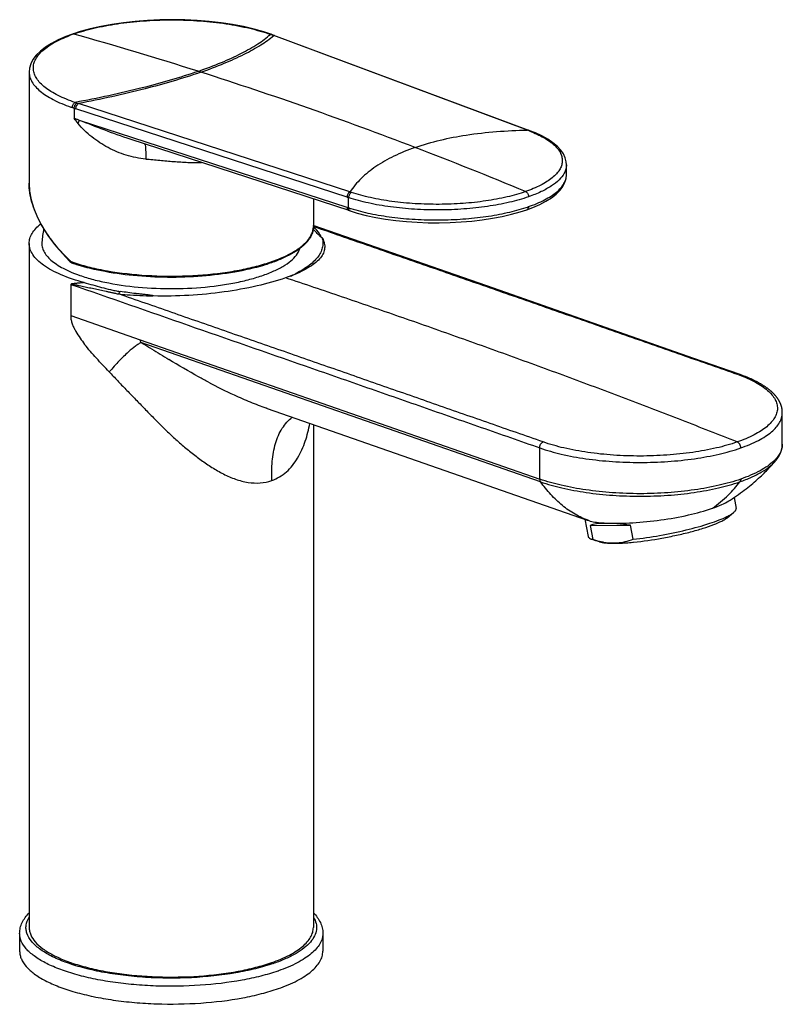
# Model space of a CAD drawing. Header units: millimetres. Extents: x 171 to 452, y 1 to 351.
# Tile 2 of 4: x 314 to 434, y 2 to 157. Entities that reach past the tile are written whole.
import ezdxf

# ---------------------------------------------------------------- set-up
doc = ezdxf.new("R2010")
doc.units = ezdxf.units.MM
doc.header["$LTSCALE"] = 30.734
doc.layers.get('0').update_dxf_attribs({"linetype": 'CONTINUOUS'})

msp = doc.modelspace()

# ---------------------------------------------------------------- linework, layer by layer
at = {"color": 7, "linetype": 'CONTINUOUS'}
for p, q in [((323.17, 155.58), (321.95, 155.18)), ((321.95, 155.18), (321.95, 155.18)), ((353.54, 155.1), (353.48, 155.12)), ((353.6, 155.08), (353.54, 155.1)), ((353.75, 155.02), (353.6, 155.08)), ((353.76, 155.02), (394.15, 139.97)), ((315.09, 149.16), (315.09, 149.11)), ((315.09, 149.16), (315.09, 131.59)), ((365.43, 129.37), (322.49, 143.36)), ((365.43, 127.75), (323.06, 141.52)), ((394.15, 139.96), (394.38, 139.88)), ((365.93, 127.18), (331.11, 138.52)), ((400.16, 132.9), (400.16, 134.49)), ((360.09, 129.08), (360.09, 124.71)), ((393.9, 127.38), (393.9, 127.38)), ((387.54, 115.31), (360.05, 124.87)), ((315.09, 122.04), (315.09, 13.79)), ((361.34, 123.06), (361.42, 123.03)), ((320.35, 120.43), (321.49, 119.25)), ((321.49, 119.25), (321.53, 119.21)), ((321.53, 119.21), (321.69, 119.07)), ((322.04, 118.88), (322.12, 118.85)), ((334.76, 113.74), (334.68, 113.76)), ((420.33, 103.86), (387.54, 115.31)), ((427.5, 101.35), (420.33, 103.86)), ((427.65, 101.3), (427.5, 101.35)), ((427.78, 101.25), (427.65, 101.3)), ((427.91, 101.2), (427.78, 101.25)), ((428.03, 101.16), (427.91, 101.2)), ((428.16, 101.11), (428.03, 101.16)), ((428.28, 101.06), (428.16, 101.11)), ((428.4, 101.01), (428.28, 101.06)), ((428.52, 100.97), (428.4, 101.01)), ((428.64, 100.92), (428.52, 100.97)), ((428.75, 100.87), (428.64, 100.92)), ((428.86, 100.82), (428.75, 100.87)), ((428.97, 100.78), (428.86, 100.82)), ((429.08, 100.73), (428.97, 100.78)), ((429.19, 100.68), (429.08, 100.73)), ((429.3, 100.64), (429.19, 100.68)), ((429.4, 100.59), (429.3, 100.64)), ((429.5, 100.54), (429.4, 100.59)), ((429.6, 100.49), (429.5, 100.54)), ((429.7, 100.45), (429.6, 100.49)), ((429.8, 100.4), (429.7, 100.45)), ((429.9, 100.35), (429.8, 100.4)), ((429.99, 100.31), (429.9, 100.35)), ((430.08, 100.26), (429.99, 100.31)), ((430.17, 100.21), (430.08, 100.26)), ((430.26, 100.17), (430.17, 100.21)), ((430.35, 100.12), (430.26, 100.17)), ((430.44, 100.07), (430.35, 100.12)), ((430.53, 100.03), (430.44, 100.07)), ((430.61, 99.98), (430.53, 100.03)), ((430.69, 99.94), (430.61, 99.98)), ((430.77, 99.89), (430.69, 99.94)), ((430.85, 99.84), (430.77, 99.89)), ((430.93, 99.8), (430.85, 99.84)), ((431.01, 99.75), (430.93, 99.8)), ((431.09, 99.71), (431.01, 99.75)), ((431.16, 99.66), (431.09, 99.71)), ((431.24, 99.61), (431.16, 99.66)), ((431.31, 99.57), (431.24, 99.61)), ((431.38, 99.52), (431.31, 99.57)), ((431.45, 99.48), (431.38, 99.52)), ((431.52, 99.43), (431.45, 99.48)), ((431.59, 99.39), (431.52, 99.43)), ((431.65, 99.34), (431.59, 99.39)), ((431.72, 99.3), (431.65, 99.34)), ((431.79, 99.25), (431.72, 99.3)), ((431.85, 99.21), (431.79, 99.25)), ((431.91, 99.16), (431.85, 99.21)), ((431.97, 99.12), (431.91, 99.16)), ((432.03, 99.07), (431.97, 99.12)), ((432.09, 99.03), (432.03, 99.07)), ((432.15, 98.98), (432.09, 99.03)), ((432.21, 98.94), (432.15, 98.98)), ((432.26, 98.9), (432.21, 98.94)), ((432.31, 98.85), (432.26, 98.9)), ((432.37, 98.81), (432.31, 98.85)), ((432.42, 98.76), (432.37, 98.81)), ((432.47, 98.72), (432.42, 98.76)), ((432.52, 98.68), (432.47, 98.72)), ((432.57, 98.64), (432.52, 98.68)), ((432.69, 98.53), (432.64, 98.57)), ((432.73, 98.49), (432.69, 98.53)), ((432.78, 98.45), (432.73, 98.49)), ((432.82, 98.41), (432.78, 98.45)), ((432.86, 98.37), (432.82, 98.41)), ((432.9, 98.33), (432.86, 98.37)), ((432.94, 98.29), (432.9, 98.33)), ((432.98, 98.25), (432.94, 98.29)), ((433.02, 98.21), (432.98, 98.25)), ((433.06, 98.17), (433.02, 98.21)), ((433.09, 98.13), (433.06, 98.17)), ((433.13, 98.09), (433.09, 98.13)), ((433.16, 98.05), (433.13, 98.09)), ((433.2, 98.01), (433.16, 98.05)), ((433.23, 97.98), (433.2, 98.01)), ((433.26, 97.94), (433.23, 97.98)), ((433.29, 97.9), (433.26, 97.94)), ((433.32, 97.87), (433.29, 97.9)), ((433.35, 97.83), (433.32, 97.87)), ((433.38, 97.8), (433.35, 97.83)), ((433.41, 97.76), (433.38, 97.8)), ((433.44, 97.73), (433.41, 97.76)), ((433.46, 97.69), (433.44, 97.73)), ((433.49, 97.66), (433.46, 97.69)), ((433.51, 97.62), (433.49, 97.66)), ((433.54, 97.59), (433.51, 97.62)), ((433.56, 97.56), (433.54, 97.59)), ((433.59, 97.52), (433.56, 97.56)), ((433.61, 97.49), (433.59, 97.52)), ((433.63, 97.46), (433.61, 97.49)), ((433.65, 97.43), (433.63, 97.46)), ((433.67, 97.4), (433.65, 97.43)), ((433.69, 97.36), (433.67, 97.4)), ((433.71, 97.33), (433.69, 97.36)), ((433.73, 97.3), (433.71, 97.33)), ((433.75, 97.27), (433.73, 97.3)), ((433.77, 97.24), (433.75, 97.27)), ((433.79, 97.21), (433.77, 97.24)), ((433.81, 97.18), (433.79, 97.21)), ((433.83, 97.15), (433.81, 97.18)), ((433.84, 97.12), (433.83, 97.15)), ((433.86, 97.09), (433.84, 97.12)), ((433.87, 97.06), (433.86, 97.09)), ((433.89, 97.03), (433.87, 97.06)), ((433.91, 97), (433.89, 97.03)), ((433.92, 96.97), (433.91, 97)), ((433.94, 96.94), (433.92, 96.97)), ((433.95, 96.91), (433.94, 96.94)), ((433.96, 96.88), (433.95, 96.91)), ((433.98, 96.86), (433.96, 96.88)), ((433.99, 96.83), (433.98, 96.86)), ((434, 96.8), (433.99, 96.83)), ((434.02, 96.77), (434, 96.8)), ((434.03, 96.74), (434.02, 96.77)), ((434.04, 96.72), (434.03, 96.74)), ((434.05, 96.69), (434.04, 96.72)), ((434.06, 96.66), (434.05, 96.69)), ((434.08, 96.63), (434.06, 96.66)), ((434.09, 96.61), (434.08, 96.63)), ((352.77, 95.93), (403.46, 78.26)), ((434.1, 96.58), (434.09, 96.61)), ((434.11, 96.56), (434.1, 96.58)), ((434.11, 96.53), (434.11, 96.56)), ((434.12, 96.51), (434.11, 96.53)), ((434.13, 96.48), (434.12, 96.51)), ((434.14, 96.46), (434.13, 96.48)), ((434.15, 96.44), (434.14, 96.46)), ((434.16, 96.41), (434.15, 96.44)), ((434.16, 96.39), (434.16, 96.41)), ((434.17, 96.37), (434.16, 96.39)), ((434.18, 96.35), (434.17, 96.37)), ((434.18, 96.32), (434.18, 96.35)), ((434.19, 96.3), (434.18, 96.32)), ((434.2, 96.28), (434.19, 96.3)), ((434.2, 96.26), (434.2, 96.28)), ((434.21, 96.24), (434.2, 96.26)), ((434.21, 96.22), (434.21, 96.24)), ((434.22, 96.2), (434.21, 96.22)), ((434.23, 96.18), (434.22, 96.2)), ((434.23, 96.16), (434.23, 96.18)), ((434.24, 96.14), (434.23, 96.16)), ((434.24, 96.12), (434.24, 96.14)), ((434.24, 96.1), (434.24, 96.12)), ((434.25, 96.08), (434.24, 96.1)), ((434.25, 96.06), (434.25, 96.08)), ((434.26, 96.04), (434.25, 96.06)), ((434.26, 96.02), (434.26, 96.04)), ((434.27, 96), (434.26, 96.02)), ((434.27, 95.98), (434.27, 96)), ((434.27, 95.96), (434.27, 95.98)), ((434.28, 95.94), (434.27, 95.96)), ((434.28, 95.92), (434.28, 95.94)), ((434.28, 95.9), (434.28, 95.92)), ((434.29, 95.88), (434.28, 95.9)), ((434.29, 95.87), (434.29, 95.88)), ((434.29, 95.85), (434.29, 95.87)), ((434.3, 95.83), (434.29, 95.85)), ((434.3, 95.81), (434.3, 95.83)), ((434.3, 95.79), (434.3, 95.81)), ((434.3, 95.78), (434.3, 95.79)), ((434.31, 95.76), (434.3, 95.78)), ((434.31, 95.74), (434.31, 95.76)), ((434.31, 95.72), (434.31, 95.74)), ((434.31, 95.71), (434.31, 95.72)), ((434.32, 95.66), (434.32, 95.68)), ((434.32, 95.65), (434.32, 95.66)), ((434.32, 95.63), (434.32, 95.65)), ((434.32, 95.62), (434.32, 95.63)), ((434.32, 95.6), (434.32, 95.62)), ((434.33, 95.58), (434.32, 95.6)), ((434.33, 95.56), (434.33, 95.58)), ((434.33, 95.54), (434.33, 95.56)), ((434.33, 95.51), (434.33, 95.54)), ((434.33, 95.49), (434.33, 95.51)), ((434.33, 95.47), (434.33, 95.49)), ((434.33, 95.45), (434.33, 95.47)), ((434.34, 95.42), (434.33, 95.45)), ((434.34, 95.4), (434.34, 95.42)), ((434.34, 95.38), (434.34, 95.4)), ((434.34, 95.36), (434.34, 95.38)), ((434.34, 95.33), (434.34, 95.36)), ((434.34, 95.31), (434.34, 95.33)), ((434.34, 95.28), (434.34, 95.31)), ((434.34, 95.25), (434.34, 95.28)), ((434.34, 90.28), (434.34, 95.25)), ((360.09, 93.38), (360.09, 13.79)), ((434.02, 88.8), (434.03, 88.82)), ((434.03, 88.82), (434.04, 88.84)), ((434.04, 88.84), (434.05, 88.86)), ((434.05, 88.86), (434.06, 88.88)), ((434.06, 88.88), (434.07, 88.9)), ((434.07, 88.9), (434.08, 88.93)), ((434.08, 88.95), (434.09, 88.97)), ((434.08, 88.93), (434.08, 88.95)), ((434.09, 88.97), (434.1, 88.99)), ((434.1, 88.99), (434.11, 89.01)), ((434.11, 89.01), (434.12, 89.03)), ((434.12, 89.05), (434.13, 89.07)), ((434.12, 89.03), (434.12, 89.05)), ((434.14, 89.1), (434.15, 89.12)), ((434.15, 89.12), (434.16, 89.14)), ((434.16, 89.17), (434.17, 89.19)), ((434.16, 89.14), (434.16, 89.17)), ((434.17, 89.19), (434.18, 89.21)), ((434.18, 89.23), (434.19, 89.25)), ((434.18, 89.21), (434.18, 89.23)), ((434.19, 89.25), (434.2, 89.27)), ((434.2, 89.29), (434.21, 89.31)), ((434.2, 89.27), (434.2, 89.29)), ((434.21, 89.31), (434.22, 89.33)), ((434.22, 89.36), (434.23, 89.38)), ((434.22, 89.33), (434.22, 89.36)), ((434.23, 89.4), (434.24, 89.42)), ((434.23, 89.38), (434.23, 89.4)), ((434.24, 89.44), (434.25, 89.46)), ((434.24, 89.42), (434.24, 89.44)), ((434.25, 89.48), (434.26, 89.5)), ((434.25, 89.46), (434.25, 89.48)), ((434.26, 89.52), (434.27, 89.54)), ((434.26, 89.5), (434.26, 89.52)), ((434.27, 89.58), (434.28, 89.6)), ((434.27, 89.56), (434.27, 89.58)), ((434.27, 89.54), (434.27, 89.56)), ((434.28, 89.63), (434.29, 89.65)), ((434.28, 89.62), (434.28, 89.63)), ((434.28, 89.6), (434.28, 89.62)), ((434.29, 89.69), (434.3, 89.7)), ((434.29, 89.67), (434.29, 89.69)), ((434.29, 89.65), (434.29, 89.67)), ((434.3, 89.76), (434.31, 89.77)), ((434.3, 89.74), (434.3, 89.76)), ((434.3, 89.72), (434.3, 89.74)), ((434.3, 89.7), (434.3, 89.72)), ((434.31, 89.84), (434.32, 89.85)), ((434.31, 89.82), (434.31, 89.84)), ((434.31, 89.81), (434.31, 89.82)), ((434.31, 89.79), (434.31, 89.81)), ((434.31, 89.77), (434.31, 89.79)), ((434.32, 89.93), (434.33, 89.95)), ((434.32, 89.92), (434.32, 89.93)), ((434.32, 89.9), (434.32, 89.92)), ((434.32, 89.89), (434.32, 89.9)), ((434.32, 89.87), (434.32, 89.89)), ((434.32, 89.85), (434.32, 89.87)), ((434.33, 90.08), (434.34, 90.11)), ((434.33, 90.06), (434.33, 90.08)), ((434.33, 90.04), (434.33, 90.06)), ((434.33, 90.02), (434.33, 90.04)), ((434.33, 89.99), (434.33, 90.02)), ((434.33, 89.98), (434.33, 89.99)), ((434.33, 89.96), (434.33, 89.98)), ((434.33, 89.95), (434.33, 89.96)), ((434.34, 90.25), (434.34, 90.28)), ((434.34, 90.23), (434.34, 90.25)), ((434.34, 90.2), (434.34, 90.23)), ((434.34, 90.18), (434.34, 90.2)), ((434.34, 90.16), (434.34, 90.18)), ((434.34, 90.11), (434.34, 90.13)), ((433.25, 87.62), (433.27, 87.64)), ((433.27, 87.64), (433.3, 87.67)), ((433.3, 87.67), (433.31, 87.69)), ((433.31, 87.69), (433.34, 87.72)), ((433.34, 87.72), (433.36, 87.74)), ((433.36, 87.74), (433.37, 87.77)), ((433.37, 87.77), (433.39, 87.79)), ((433.39, 87.79), (433.41, 87.81)), ((433.41, 87.81), (433.43, 87.83)), ((433.43, 87.83), (433.45, 87.86)), ((433.45, 87.86), (433.47, 87.88)), ((433.47, 87.88), (433.49, 87.91)), ((433.49, 87.91), (433.51, 87.93)), ((433.51, 87.93), (433.53, 87.96)), ((433.53, 87.96), (433.55, 87.99)), ((433.55, 87.99), (433.57, 88.01)), ((433.57, 88.01), (433.58, 88.04)), ((433.58, 88.04), (433.6, 88.07)), ((433.6, 88.07), (433.62, 88.1)), ((433.62, 88.1), (433.64, 88.11)), ((433.64, 88.11), (433.65, 88.13)), ((433.65, 88.13), (433.66, 88.15)), ((433.66, 88.15), (433.67, 88.17)), ((433.67, 88.17), (433.68, 88.19)), ((433.68, 88.19), (433.7, 88.21)), ((433.7, 88.21), (433.71, 88.23)), ((433.71, 88.23), (433.72, 88.25)), ((433.72, 88.25), (433.73, 88.26)), ((433.73, 88.26), (433.75, 88.28)), ((433.75, 88.28), (433.76, 88.3)), ((433.76, 88.3), (433.77, 88.32)), ((433.77, 88.32), (433.78, 88.34)), ((433.78, 88.34), (433.79, 88.36)), ((433.79, 88.36), (433.8, 88.38)), ((433.8, 88.38), (433.82, 88.4)), ((433.82, 88.4), (433.83, 88.42)), ((433.83, 88.42), (433.84, 88.44)), ((433.84, 88.44), (433.85, 88.46)), ((433.85, 88.46), (433.86, 88.48)), ((433.86, 88.48), (433.87, 88.5)), ((433.87, 88.5), (433.88, 88.52)), ((433.88, 88.52), (433.89, 88.54)), ((433.89, 88.54), (433.9, 88.56)), ((433.9, 88.56), (433.91, 88.58)), ((433.91, 88.58), (433.93, 88.6)), ((433.93, 88.6), (433.94, 88.62)), ((433.94, 88.62), (433.95, 88.64)), ((433.95, 88.64), (433.96, 88.66)), ((433.96, 88.66), (433.97, 88.68)), ((433.97, 88.68), (433.98, 88.7)), ((433.98, 88.7), (433.99, 88.72)), ((433.99, 88.72), (434, 88.74)), ((434, 88.76), (434.01, 88.78)), ((434, 88.74), (434, 88.76)), ((434.01, 88.78), (434.02, 88.8)), ((426.7, 81.85), (427.03, 80.11)), ((403.06, 78.4), (403.58, 75.68)), ((403.46, 78.26), (403.71, 78.18)), ((425.63, 78.64), (426.63, 79.46)), ((403.92, 77.42), (410.32, 77.46)), ((403.92, 77.42), (404.34, 75.17)), ((410.75, 75.22), (410.32, 77.46)), ((404.19, 75.22), (404.34, 75.17)), ((405.42, 74.82), (404.34, 75.17)), ((313.59, 12.85), (313.59, 10.04)), ((361.59, 12.85), (361.59, 10.04))]:
    msp.add_line(p, q, dxfattribs=at)
at = {"color": 9, "linetype": 'CONTINUOUS'}
for p, q in [((353.52, 155.05), (353.57, 155.04)), ((353.61, 155.02), (353.57, 155.04)), ((393.99, 139.96), (353.81, 154.95)), ((342.27, 149.15), (341.83, 149.28)), ((322.23, 143.45), (322.23, 141.83)), ((322.23, 143.45), (322.49, 143.36)), ((365.86, 130.19), (322.92, 144.18)), ((365.43, 129.37), (365.67, 129.29)), ((365.67, 127.67), (365.67, 129.29)), ((365.67, 127.67), (365.43, 127.75)), ((321.68, 115.57), (321.68, 110.62)), ((321.68, 110.62), (332.68, 106.79)), ((332.68, 106.79), (395.93, 84.74)), ((396.05, 84.32), (332.8, 106.37)), ((352.67, 95.97), (352.57, 96)), ((352.67, 95.97), (352.57, 96)), ((395.93, 84.74), (395.93, 89.69)), ((353.76, 8.08), (353.86, 8.12))]:
    msp.add_line(p, q, dxfattribs=at)
at = {"color": 7, "linetype": 'CONTINUOUS'}
for points in [[(353.49, 155.12), (352.26, 155.53), (350.7, 155.96), (349.04, 156.35), (347.3, 156.68), (345.48, 156.95), (343.6, 157.17), (341.68, 157.32), (339.72, 157.42), (337.75, 157.45), (335.78, 157.43), (333.83, 157.34), (331.9, 157.19), (330.01, 156.98), (328.18, 156.71), (326.42, 156.39), (324.75, 156.01), (323.17, 155.58)], [(321.95, 155.18), (320.89, 154.79), (319.71, 154.27), (318.63, 153.71), (317.69, 153.12), (316.87, 152.48), (316.21, 151.82), (315.7, 151.15), (315.35, 150.46), (315.15, 149.77), (315.09, 149.16)], [(400.17, 134.49), (400.13, 134.97), (399.97, 135.59), (399.68, 136.21), (399.26, 136.82), (398.7, 137.42), (398, 137.99), (397.19, 138.54), (396.26, 139.06), (395.24, 139.53), (394.38, 139.88)], [(393.9, 127.38), (394.84, 127.73), (395.93, 128.2), (396.92, 128.72), (397.79, 129.27), (398.53, 129.85), (399.14, 130.46), (399.61, 131.08), (399.93, 131.72), (400.11, 132.34), (400.17, 132.9)], [(315.09, 131.59), (315.17, 130.31), (315.42, 128.97), (315.83, 127.59), (316.41, 126.17), (317.16, 124.74), (318.07, 123.29), (319.13, 121.85), (320.35, 120.43)], [(365.93, 127.18), (367.02, 126.86), (368.45, 126.49), (369.96, 126.17), (371.53, 125.9), (373.15, 125.68), (374.82, 125.51), (376.54, 125.39), (378.28, 125.33), (380.01, 125.31), (381.74, 125.35), (383.47, 125.44), (385.18, 125.58), (386.83, 125.78), (388.43, 126.02), (389.98, 126.31), (391.46, 126.65), (392.85, 127.04), (393.9, 127.38)], [(321.69, 119.07), (321.86, 118.96), (322.04, 118.88)], [(432.64, 98.57), (432.62, 98.59), (432.57, 98.64)], [(434.32, 95.68), (434.32, 95.69), (434.31, 95.71)], [(434.13, 89.07), (434.14, 89.08), (434.14, 89.1)], [(434.34, 90.13), (434.34, 90.13), (434.34, 90.16)], [(425.89, 81.32), (426.07, 81.43), (426.41, 81.65), (426.75, 81.88), (427.08, 82.1), (427.4, 82.33), (427.71, 82.55), (428.02, 82.78), (428.31, 83), (428.6, 83.22), (428.88, 83.44), (429.15, 83.65), (429.41, 83.86), (429.66, 84.07), (429.9, 84.28), (430.14, 84.48), (430.37, 84.69), (430.59, 84.89), (430.81, 85.09), (431.02, 85.29), (431.23, 85.48), (431.44, 85.68), (431.63, 85.88), (431.83, 86.07), (432.02, 86.27), (432.2, 86.46), (432.38, 86.65), (432.56, 86.84), (432.73, 87.02), (432.89, 87.2), (433.05, 87.39), (433.2, 87.56), (433.25, 87.62)]]:
    msp.add_lwpolyline(points, dxfattribs=at)
at = {"color": 9, "linetype": 'CONTINUOUS'}
for centre, radius, start, end in [((330.16, 132.18), 24.36, 109.4475, 110.8897), ((330.65, 130.8), 25.82, 109.2148, 109.4628), ((330.88, 130.14), 26.53, 108.6726, 109.2174), ((157.48, -429.6), 607.53, 72.33541, 74.2734), ((344.71, 130.45), 26.13, 70.2917, 70.8156), ((369.85, 198.73), 46.63, 249.6186, 249.8921), ((147.93, -458.77), 638.23, 69.04341, 72.27186), ((330.78, 169.72), 27.63, 250.7804, 251.3413), ((331.85, 171.73), 28.97, 251.4968, 252.0485), ((386.07, 118.84), 22.56, 68.9411, 69.4447), ((386.56, 119.77), 21.52, 68.7599, 69.2767), ((137.92, -484.95), 666.25, 67.42477, 69.04502), ((374.42, 156.19), 27.38, 251.7722, 252.3022), ((385.8, 151.89), 25.44, 288.3115, 289.1934), ((373.95, 153.25), 26.88, 252.0616, 252.3525), ((374.18, 153.98), 27.65, 252.3536, 252.8645), ((322.68, 120.61), 1.71, 225.727, 227.187), ((322.49, 120.37), 1.41, 234.9253, 237.4835), ((322.36, 120.11), 1.11, 248.4787, 251.4698), ((331.07, 146.14), 28.56, 251.484, 251.8125), ((560.31, 472.88), 431.37, 238.4311, 238.8565), ((418.38, 76.5), 26.36, 69.8526, 70.4316), ((380.95, 170.27), 79.56, 241.9073, 245.1656), ((375.19, 157.94), 65.95, 245.208, 247.6352), ((370.56, 146.56), 53.66, 247.5845, 250.4191), ((368.22, 140.05), 46.74, 250.571, 250.7115), ((428.37, 92.43), 6.67, 313.7557, 315.1073), ((344.98, 34.43), 29.12, 288.9975, 289.2169)]:
    msp.add_arc(centre, radius, start, end, dxfattribs=at)
at = {"color": 7, "linetype": 'CONTINUOUS'}
for centre, radius, start, end in [((353.89, 154.61), 0.347, 77.9506, 87.301), ((353.9, 154.63), 0.329, 69.587, 77.9063), ((337.13, 120.63), 20.09, 169.2985, 175.3848), ((352.03, 115.97), 11.56, 45.3075, 46.126), ((348.48, 134.9), 19.72, 293.7915, 296.0595), ((349.18, 133.47), 18.12, 296.071, 296.7643), ((408.58, 89.43), 14.87, 253.4213, 255.734), ((408.15, 87.7), 13.09, 255.7329, 258.2838), ((407.7, 94.35), 19.76, 269.8224, 270.3819), ((407.59, 83.69), 9.04, 270.3779, 271.5249), ((407.59, 83.67), 9.01, 271.5247, 273.6284), ((406.29, 119.72), 45.19, 275.5737, 275.7159)]:
    msp.add_arc(centre, radius, start, end, dxfattribs=at)
msp.add_ellipse((416.04, 74), major_axis=(12.66, -2.93), ratio=0.183497, start_param=2.0813, end_param=2.888952, dxfattribs=at)
at = {"color": 9, "linetype": 'CONTINUOUS'}
for points, knots in [([(322.39, 155.27), (323.49, 155.64), (325.86, 156.28), (329.63, 156.95), (333.71, 157.35), (337.93, 157.47), (342.14, 157.31), (346.18, 156.87), (349.9, 156.17), (352.22, 155.51), (353.3, 155.13)], [0, 0, 0, 0, 0.110944, 0.234279, 0.366241, 0.502429, 0.638283, 0.769281, 0.891097, 1, 1, 1, 1]), ([(322.38, 144.36), (321.45, 144.67), (320.14, 145.19), (318.57, 146.05), (317.63, 146.7), (316.86, 147.38), (316.28, 148.08), (315.9, 148.82), (315.73, 149.57), (315.77, 150.33), (316.02, 151.07), (316.48, 151.8), (317.13, 152.5), (317.97, 153.17), (319.39, 154.06), (320.61, 154.61), (321.47, 154.94)], [0, 0, 0, 0, 0.171118, 0.245542, 0.3123, 0.371569, 0.424093, 0.471176, 0.514771, 0.557489, 0.602158, 0.651147, 0.706149, 0.768253, 0.837952, 1, 1, 1, 1]), ([(341.83, 149.28), (343.09, 149.72), (345.41, 150.59), (348.58, 152.02), (351.18, 153.49), (352.67, 154.58), (353.3, 155.13)], [0, 0, 0, 0, 0.30728, 0.57513, 0.805177, 1, 1, 1, 1]), ([(342.27, 149.15), (343.52, 149.58), (345.84, 150.45), (349.02, 151.87), (351.65, 153.33), (353.17, 154.4), (353.81, 154.94)], [0, 0, 0, 0, 0.3059, 0.573418, 0.80402, 1, 1, 1, 1]), ([(353.48, 155.13), (353.43, 155.14), (353.37, 155.15), (353.31, 155.14), (353.3, 155.13)], [0, 0, 0, 0, 0.74099, 1, 1, 1, 1]), ([(315.09, 149.11), (315.1, 148.86), (315.18, 148.32), (315.53, 147.56), (316.09, 146.81), (316.85, 146.1), (317.8, 145.41), (319.39, 144.51), (320.73, 143.96), (321.68, 143.63)], [0, 0, 0, 0, 0.085295, 0.176416, 0.277745, 0.392177, 0.521298, 0.665789, 1, 1, 1, 1]), ([(341.83, 149.28), (338.93, 148.27), (332.48, 146.41), (325.93, 145.02), (322.38, 144.36)], [0, 0, 0, 0, 0.460296, 1, 1, 1, 1]), ([(342.27, 149.15), (339.37, 148.13), (332.96, 146.27), (326.45, 144.86), (322.92, 144.18)], [0, 0, 0, 0, 0.460896, 1, 1, 1, 1]), ([(321.94, 143.54), (321.94, 143.71), (322.03, 144.03), (322.24, 144.29), (322.38, 144.36)], [0, 0, 0, 0, 0.526698, 1, 1, 1, 1]), ([(322.23, 143.45), (322.23, 143.62), (322.31, 143.93), (322.52, 144.2), (322.66, 144.26)], [0, 0, 0, 0, 0.528353, 1, 1, 1, 1]), ([(322.83, 141.04), (322.85, 141.08), (322.92, 141.24), (323, 141.4), (323.05, 141.51)], [0, 0, 0, 0, 0.256576, 1, 1, 1, 1]), ([(333.56, 135.4), (332.51, 135.48), (330.44, 135.92), (327.56, 137.12), (324.95, 138.81), (323.48, 140.25), (322.83, 141.04)], [0, 0, 0, 0, 0.254558, 0.505514, 0.752981, 1, 1, 1, 1]), ([(331.11, 138.52), (329.71, 138.98), (327.03, 139.97), (324.36, 141.02), (323.06, 141.51)], [0, 0, 0, 0, 0.512831, 1, 1, 1, 1]), ([(376.19, 137.24), (378.81, 138.15), (384.71, 139.49), (390.72, 139.91), (393.95, 139.98)], [0, 0, 0, 0, 0.461198, 1, 1, 1, 1]), ([(394.36, 139.82), (395.13, 139.52), (396.22, 139.03), (397.5, 138.22), (398.25, 137.61), (398.83, 136.98), (399.25, 136.33), (399.48, 135.66), (399.53, 134.97), (399.39, 134.3), (399.06, 133.64), (398.56, 133), (397.88, 132.38), (397.05, 131.79), (395.67, 131.01), (394.51, 130.54), (393.69, 130.25)], [0, 0, 0, 0, 0.162502, 0.232543, 0.295073, 0.350535, 0.399992, 0.445103, 0.488165, 0.531931, 0.578985, 0.631288, 0.690161, 0.756386, 0.830195, 1, 1, 1, 1]), ([(333.42, 137.77), (333.45, 137.64), (333.5, 137.33), (333.56, 136.54), (333.56, 135.88), (333.56, 135.4)], [0, 0, 0, 0, 0.166481, 0.395341, 1, 1, 1, 1]), ([(376.19, 137.24), (375.04, 136.83), (372.9, 135.96), (370.01, 134.33), (367.64, 132.43), (366.38, 130.95), (365.86, 130.18)], [0, 0, 0, 0, 0.287237, 0.545697, 0.780868, 1, 1, 1, 1]), ([(333.56, 135.4), (334.29, 135.34), (335.77, 135.21), (337.98, 135), (340.2, 134.86), (341.67, 134.84), (342.4, 134.84)], [0, 0, 0, 0, 0.249713, 0.501421, 0.752209, 1, 1, 1, 1]), ([(400.16, 134.49), (400.16, 134.26), (400.1, 133.79), (399.92, 133.36), (399.8, 133.15)], [0, 0, 0, 0, 0.485343, 1, 1, 1, 1]), ([(399.8, 133.15), (399.59, 132.77), (398.98, 132.01), (397.72, 131.05), (396.08, 130.16), (394.84, 129.67), (394.16, 129.43)], [0, 0, 0, 0, 0.189184, 0.416915, 0.687392, 1, 1, 1, 1]), ([(394.16, 127.87), (395.03, 128.17), (396.26, 128.67), (397.71, 129.51), (398.58, 130.13), (399.27, 130.79), (399.78, 131.47), (400.09, 132.18), (400.16, 132.67), (400.16, 132.9)], [0, 0, 0, 0, 0.334629, 0.479182, 0.608272, 0.722591, 0.823757, 0.914736, 1, 1, 1, 1]), ([(321.49, 119.39), (320.53, 120.32), (319.2, 121.79), (317.71, 123.88), (316.51, 125.9), (315.44, 128.44), (315.09, 130.58), (315.09, 131.59)], [0, 0, 0, 0, 0.284607, 0.418575, 0.546619, 0.784358, 1, 1, 1, 1]), ([(366.1, 130.11), (365.97, 130.04), (365.75, 129.78), (365.67, 129.46), (365.67, 129.29)], [0, 0, 0, 0, 0.471575, 1, 1, 1, 1]), ([(394.16, 129.43), (393.17, 129.08), (391.02, 128.48), (387.59, 127.85), (383.88, 127.45), (380.01, 127.3), (376.13, 127.41), (372.37, 127.77), (368.88, 128.37), (366.69, 128.95), (365.67, 129.29)], [0, 0, 0, 0, 0.109304, 0.231068, 0.361691, 0.497059, 0.632821, 0.764605, 0.888233, 1, 1, 1, 1]), ([(393.69, 130.25), (392.73, 129.91), (390.65, 129.33), (387.34, 128.72), (383.74, 128.33), (380, 128.19), (376.24, 128.29), (372.61, 128.64), (369.22, 129.22), (367.09, 129.78), (366.1, 130.11)], [0, 0, 0, 0, 0.109217, 0.230857, 0.361385, 0.496665, 0.632376, 0.764201, 0.88797, 1, 1, 1, 1]), ([(393.69, 130.25), (393.76, 130.22), (393.92, 130.1), (394.11, 129.82), (394.16, 129.56), (394.16, 129.43)], [0, 0, 0, 0, 0.213008, 0.611769, 1, 1, 1, 1]), ([(394.16, 127.87), (394.16, 127.76), (394.13, 127.6), (394.02, 127.44), (393.94, 127.39), (393.9, 127.38)], [0, 0, 0, 0, 0.533863, 0.77741, 1, 1, 1, 1]), ([(365.67, 127.67), (365.67, 127.58), (365.69, 127.41), (365.79, 127.26), (365.86, 127.22)], [0, 0, 0, 0, 0.550617, 1, 1, 1, 1]), ([(366.03, 127.56), (367.04, 127.25), (369.19, 126.71), (372.59, 126.15), (376.24, 125.82), (380, 125.73), (383.74, 125.87), (387.35, 126.25), (390.7, 126.85), (392.81, 127.41), (393.79, 127.74)], [0, 0, 0, 0, 0.112549, 0.236234, 0.367568, 0.502635, 0.637352, 0.767651, 0.889666, 1, 1, 1, 1]), ([(322.16, 119.01), (322.99, 118.73), (324.76, 118.24), (328.6, 117.45), (333.78, 116.88), (340.15, 116.81), (345.4, 117.29), (349.34, 117.99), (351.99, 118.65), (354.33, 119.43), (356.32, 120.32), (357.93, 121.3), (359.14, 122.36), (359.8, 123.34), (360.05, 124.13), (360.09, 124.52), (360.09, 124.71)], [0, 0, 0, 0, 0.064501, 0.134694, 0.287204, 0.446737, 0.601552, 0.673672, 0.740552, 0.801136, 0.854624, 0.90059, 0.939175, 0.971442, 0.98598, 1, 1, 1, 1]), ([(361.34, 123.06), (361.29, 123.2), (360.97, 123.82), (360.49, 124.35), (360.09, 124.71)], [0, 0, 0, 0, 0.220871, 1, 1, 1, 1]), ([(360.1, 124.74), (362.9, 123.77), (368.5, 121.83), (376.89, 118.91), (383.89, 116.48), (389.48, 114.53), (395.07, 112.59), (402.06, 110.14), (410.45, 107.21), (417.43, 104.76), (423.02, 102.82), (425.82, 101.83), (427.21, 101.34)], [0, 0, 0, 0, 0.125026, 0.250075, 0.375099, 0.437615, 0.50011, 0.625092, 0.750072, 0.875019, 0.937473, 1, 1, 1, 1]), ([(321.49, 119.39), (321.48, 119.37), (321.47, 119.33), (321.47, 119.27), (321.49, 119.25)], [0, 0, 0, 0, 0.301488, 1, 1, 1, 1]), ([(321.95, 119.08), (321.93, 119.08), (321.86, 119.12), (321.79, 119.16), (321.73, 119.19)], [0, 0, 0, 0, 0.244304, 1, 1, 1, 1]), ([(322, 119.06), (322, 119.01), (322.02, 118.93), (322.08, 118.86), (322.12, 118.85)], [0, 0, 0, 0, 0.545422, 1, 1, 1, 1]), ([(323.8, 115.85), (323.61, 115.83), (323.34, 115.8), (322.97, 115.77), (322.7, 115.74), (322.48, 115.71), (322.31, 115.69), (322.18, 115.67), (322.05, 115.65), (321.92, 115.65), (321.79, 115.64), (321.72, 115.59), (321.68, 115.57)], [0, 0, 0, 0, 0.260466, 0.387944, 0.513417, 0.636939, 0.698051, 0.758675, 0.819062, 0.8814, 0.941863, 1, 1, 1, 1]), ([(321.68, 115.57), (321.72, 115.56), (321.79, 115.56), (321.9, 115.56), (322.01, 115.56), (322.16, 115.54), (322.34, 115.51), (322.57, 115.47), (322.79, 115.42), (323.1, 115.36), (323.63, 115.25), (324.41, 115.09), (325.35, 114.9), (326.3, 114.69), (327.1, 114.52), (327.75, 114.38), (328.24, 114.26), (328.75, 114.15), (329.09, 114.07), (329.27, 114.05)], [0, 0, 0, 0, 0.013996, 0.027904, 0.04191, 0.056268, 0.08558, 0.11514, 0.144863, 0.174769, 0.235059, 0.357048, 0.480925, 0.607169, 0.735072, 0.799761, 0.863922, 0.930082, 1, 1, 1, 1]), ([(321.68, 115.57), (327.87, 113.42), (340.24, 109.11), (355.72, 103.74), (368.09, 99.42), (377.37, 96.18), (386.65, 92.93), (392.84, 90.78), (395.93, 89.69)], [0, 0, 0, 0, 0.249924, 0.499875, 0.624899, 0.749928, 0.874978, 1, 1, 1, 1]), ([(427.2, 90.62), (424.28, 91.76), (418.43, 94.09), (409.6, 97.46), (400.72, 100.79), (393.27, 103.51), (387.27, 105.67), (382.76, 107.28), (378.25, 108.88), (373.73, 110.45), (369.21, 112.02), (364.7, 113.56), (360.19, 115.09), (357.19, 116.1), (355.69, 116.6)], [0, 0, 0, 0, 0.12389, 0.24803, 0.37253, 0.497926, 0.560794, 0.623731, 0.686688, 0.749595, 0.81245, 0.875145, 0.937673, 1, 1, 1, 1]), ([(329.27, 114.05), (329.29, 114.07), (329.38, 114.19), (329.45, 114.33), (329.49, 114.44)], [0, 0, 0, 0, 0.209696, 1, 1, 1, 1]), ([(396.47, 90.62), (395.07, 91.12), (392.27, 92.1), (386.66, 94.04), (379.66, 96.49), (371.25, 99.42), (364.25, 101.87), (358.65, 103.82), (353.05, 105.77), (346.05, 108.2), (337.66, 111.13), (332.07, 113.08), (329.27, 114.05)], [0, 0, 0, 0, 0.062607, 0.125141, 0.25022, 0.375301, 0.500349, 0.562848, 0.625338, 0.750239, 0.875141, 1, 1, 1, 1]), ([(329.27, 114.05), (329.71, 114), (331.51, 113.84), (333.32, 113.77), (334.68, 113.76)], [0, 0, 0, 0, 0.245335, 1, 1, 1, 1]), ([(321.68, 110.62), (321.68, 110.58), (321.68, 110.5), (321.68, 110.41), (321.68, 110.37)], [0, 0, 0, 0, 0.493257, 1, 1, 1, 1]), ([(321.68, 110.37), (321.68, 110.27), (321.7, 110.06), (321.77, 109.77), (321.86, 109.47), (322, 109.09), (322.21, 108.62), (322.6, 107.9), (323.15, 107.05), (323.63, 106.39), (323.88, 106.07)], [0, 0, 0, 0, 0.060667, 0.124049, 0.187289, 0.250554, 0.376882, 0.502382, 0.751721, 1, 1, 1, 1]), ([(327.77, 101.73), (327.43, 102.09), (326.76, 102.8), (325.75, 103.86), (324.78, 104.94), (324.17, 105.69), (323.88, 106.07)], [0, 0, 0, 0, 0.251956, 0.502421, 0.751651, 1, 1, 1, 1]), ([(332.8, 106.37), (332.67, 106.29), (332.37, 106.11), (331.7, 105.65), (331.19, 105.22), (330.83, 104.9)], [0, 0, 0, 0, 0.195934, 0.41674, 1, 1, 1, 1]), ([(332.68, 106.79), (332.68, 106.77), (332.68, 106.69), (332.69, 106.61), (332.71, 106.55)], [0, 0, 0, 0, 0.25955, 1, 1, 1, 1]), ([(334.48, 105.34), (334.34, 105.43), (333.78, 105.77), (333.22, 106.11), (332.8, 106.37)], [0, 0, 0, 0, 0.250766, 1, 1, 1, 1]), ([(330.83, 104.9), (330.76, 104.83), (330.42, 104.52), (330.09, 104.2), (329.84, 103.95)], [0, 0, 0, 0, 0.22984, 1, 1, 1, 1]), ([(329.84, 103.95), (329.68, 103.79), (328.97, 103.06), (328.29, 102.31), (327.77, 101.73)], [0, 0, 0, 0, 0.232353, 1, 1, 1, 1]), ([(343.48, 100.08), (342.96, 100.36), (340.84, 101.52), (338.77, 102.74), (337.22, 103.68)], [0, 0, 0, 0, 0.247959, 1, 1, 1, 1]), ([(327.77, 101.73), (328.2, 101.27), (329.07, 100.33), (330.41, 98.93), (331.79, 97.53), (333.18, 96.09), (334.6, 94.62), (336.05, 93.15), (337.56, 91.7), (339.1, 90.31), (340.69, 88.98), (342.33, 87.74), (344.03, 86.58), (345.83, 85.53), (347.74, 84.69), (349.71, 84.17), (351.66, 84.07), (352.92, 84.32), (353.5, 84.53)], [0, 0, 0, 0, 0.059022, 0.11888, 0.1797, 0.241769, 0.305101, 0.369301, 0.434037, 0.49882, 0.562968, 0.626198, 0.689704, 0.754555, 0.81939, 0.882519, 0.942665, 1, 1, 1, 1]), ([(427.5, 101.35), (427.45, 101.37), (427.35, 101.38), (427.26, 101.35), (427.21, 101.34)], [0, 0, 0, 0, 0.482758, 1, 1, 1, 1]), ([(427.46, 101.25), (428.36, 100.92), (429.62, 100.38), (431.11, 99.49), (432, 98.83), (432.7, 98.13), (433.21, 97.41), (433.51, 96.67), (433.6, 95.91), (433.47, 95.15), (433.13, 94.41), (432.59, 93.69), (431.86, 93), (430.94, 92.34), (429.41, 91.46), (428.12, 90.94), (427.2, 90.62)], [0, 0, 0, 0, 0.165721, 0.237239, 0.30109, 0.357616, 0.407735, 0.453018, 0.495766, 0.538779, 0.584801, 0.636, 0.693803, 0.759014, 0.831879, 1, 1, 1, 1]), ([(427.75, 89.68), (428.71, 90.01), (430.05, 90.56), (431.65, 91.48), (432.61, 92.17), (433.36, 92.9), (433.92, 93.65), (434.26, 94.43), (434.34, 94.96), (434.34, 95.22)], [0, 0, 0, 0, 0.33432, 0.478915, 0.608122, 0.722473, 0.823656, 0.914658, 1, 1, 1, 1]), ([(353.5, 84.53), (353.5, 85.54), (353.51, 87.51), (353.9, 89.92), (354.53, 91.65), (355.31, 93.12), (356.13, 94.06), (356.75, 94.55)], [0, 0, 0, 0, 0.278241, 0.541655, 0.665297, 0.782787, 1, 1, 1, 1]), ([(353.5, 84.53), (353.93, 84.67), (354.75, 85.06), (356.25, 86.15), (357.73, 88.06), (358.88, 90.73), (359.36, 92.62), (359.55, 93.57)], [0, 0, 0, 0, 0.118153, 0.237777, 0.486653, 0.745616, 1, 1, 1, 1]), ([(395.93, 89.69), (395.93, 89.79), (395.94, 89.99), (396.05, 90.28), (396.21, 90.47), (396.36, 90.57), (396.43, 90.61), (396.47, 90.62)], [0, 0, 0, 0, 0.259729, 0.530802, 0.783069, 0.895045, 1, 1, 1, 1]), ([(427.2, 90.62), (426.12, 90.24), (423.79, 89.59), (420.07, 88.92), (416.03, 88.5), (411.84, 88.35), (407.64, 88.49), (403.61, 88.91), (399.88, 89.59), (397.55, 90.24), (396.47, 90.62)], [0, 0, 0, 0, 0.109704, 0.232284, 0.363775, 0.49986, 0.63595, 0.767459, 0.890108, 1, 1, 1, 1]), ([(427.75, 89.68), (427.75, 89.78), (427.74, 89.99), (427.63, 90.27), (427.47, 90.47), (427.32, 90.57), (427.24, 90.6), (427.2, 90.62)], [0, 0, 0, 0, 0.260382, 0.531914, 0.783908, 0.895482, 1, 1, 1, 1]), ([(395.93, 89.69), (397.04, 89.29), (399.46, 88.61), (403.31, 87.91), (407.5, 87.48), (411.84, 87.33), (416.18, 87.48), (420.36, 87.91), (424.22, 88.62), (426.63, 89.29), (427.75, 89.68)], [0, 0, 0, 0, 0.109878, 0.232501, 0.364004, 0.500089, 0.63618, 0.767682, 0.890271, 1, 1, 1, 1]), ([(434.34, 90.29), (434.34, 90.07), (434.28, 89.62), (434.04, 88.95), (433.64, 88.31), (433.29, 87.91), (433.09, 87.71)], [0, 0, 0, 0, 0.225045, 0.460985, 0.717032, 1, 1, 1, 1]), ([(427.63, 84.32), (428.24, 84.54), (429.4, 84.99), (430.96, 85.77), (432.24, 86.61), (432.94, 87.26), (433.23, 87.59)], [0, 0, 0, 0, 0.299566, 0.566464, 0.799542, 1, 1, 1, 1]), ([(432.98, 87.6), (432.68, 87.32), (431.99, 86.76), (430.28, 85.72), (428.8, 85.11), (427.75, 84.74)], [0, 0, 0, 0, 0.207182, 0.442977, 1, 1, 1, 1]), ([(427.75, 84.74), (426.63, 84.35), (424.22, 83.68), (420.36, 82.98), (416.18, 82.54), (411.84, 82.39), (407.5, 82.54), (403.32, 82.98), (399.46, 83.68), (397.05, 84.35), (395.93, 84.74)], [0, 0, 0, 0, 0.109866, 0.232445, 0.363935, 0.5, 0.636065, 0.767555, 0.890133, 1, 1, 1, 1]), ([(395.93, 84.74), (395.93, 84.66), (395.93, 84.55), (395.99, 84.41), (396.03, 84.35), (396.05, 84.32)], [0, 0, 0, 0, 0.538691, 0.777954, 1, 1, 1, 1]), ([(396.05, 84.32), (397.16, 83.94), (399.55, 83.27), (403.38, 82.57), (407.53, 82.14), (411.84, 81.99), (416.15, 82.14), (420.3, 82.57), (424.12, 83.27), (426.52, 83.94), (427.63, 84.32)], [0, 0, 0, 0, 0.109856, 0.232428, 0.363927, 0.5, 0.636079, 0.767579, 0.89015, 1, 1, 1, 1]), ([(403.71, 78.18), (402.95, 78.45), (401.48, 79.12), (399.45, 80.54), (397.64, 82.3), (396.57, 83.63), (396.05, 84.32)], [0, 0, 0, 0, 0.241084, 0.486282, 0.739049, 1, 1, 1, 1]), ([(423.26, 80.14), (424.16, 80.77), (425.72, 82.07), (427.07, 83.59), (427.63, 84.32)], [0, 0, 0, 0, 0.543896, 1, 1, 1, 1]), ([(427.75, 84.74), (427.75, 84.66), (427.75, 84.54), (427.69, 84.41), (427.65, 84.35), (427.63, 84.32)], [0, 0, 0, 0, 0.538551, 0.77785, 1, 1, 1, 1]), ([(353.76, 8.08), (352.84, 7.77), (350.87, 7.2), (346.56, 6.31), (340.73, 5.71), (334.75, 5.75), (330.01, 6.18), (326.67, 6.69), (323.62, 7.38), (320.91, 8.22), (318.62, 9.2), (316.79, 10.29), (315.46, 11.48), (314.78, 12.6), (314.58, 13.5), (314.59, 14.39), (314.84, 15.03), (315.07, 15.42)], [0, 0, 0, 0, 0.066668, 0.139941, 0.300087, 0.466743, 0.547913, 0.625223, 0.697035, 0.761935, 0.818835, 0.867127, 0.906967, 0.939804, 0.954677, 0.969261, 1, 1, 1, 1]), ([(360.11, 15.42), (360.29, 15.11), (360.57, 14.47), (360.63, 13.42), (360.3, 12.39), (359.62, 11.41), (358.62, 10.48), (357.3, 9.61), (355.69, 8.8), (354.5, 8.34), (353.86, 8.12)], [0, 0, 0, 0, 0.096557, 0.186844, 0.280493, 0.386048, 0.509007, 0.652048, 0.815966, 1, 1, 1, 1]), ([(354.46, 6.9), (353.58, 6.59), (351.7, 6.04), (347.62, 5.17), (342.06, 4.51), (336.33, 4.42), (331.71, 4.71), (328.39, 5.09), (325.27, 5.64), (322.83, 6.23), (321.03, 6.78), (319.8, 7.22), (318.67, 7.69), (317.34, 8.33), (315.94, 9.17), (314.63, 10.31), (313.91, 11.37), (313.64, 12.22), (313.59, 12.64), (313.59, 12.85)], [0, 0, 0, 0, 0.063529, 0.132979, 0.284655, 0.444126, 0.523069, 0.599481, 0.67196, 0.739228, 0.770564, 0.800208, 0.828065, 0.854061, 0.900301, 0.939071, 0.971423, 0.985976, 1, 1, 1, 1]), ([(361.59, 12.85), (361.59, 12.57), (361.51, 12), (361.14, 11.17), (360.55, 10.37), (359.75, 9.6), (358.73, 8.86), (357.02, 7.88), (355.58, 7.29), (354.56, 6.93)], [0, 0, 0, 0, 0.085427, 0.176474, 0.277647, 0.391921, 0.520953, 0.66546, 1, 1, 1, 1])]:
    msp.add_open_spline(points, degree=3, knots=knots, dxfattribs=at)
for points in [[(322.15, 155.19), (322.09, 155.2), (322.01, 155.21), (321.95, 155.18)], [(353.57, 155.04), (353.6, 155.04), (353.63, 155.05), (353.66, 155.04)], [(353.66, 155.04), (353.69, 155.04), (353.72, 155.04), (353.75, 155.02)], [(321.94, 143.54), (322.03, 143.51), (322.13, 143.48), (322.23, 143.45)], [(322.67, 144.26), (322.58, 144.29), (322.48, 144.32), (322.38, 144.36)], [(322.83, 141.04), (322.62, 141.3), (322.43, 141.56), (322.23, 141.83)], [(394.38, 139.88), (394.31, 139.9), (394.24, 139.91), (394.18, 139.89)], [(365.86, 127.22), (365.88, 127.2), (365.9, 127.19), (365.93, 127.18)], [(321.68, 119.22), (321.63, 119.26), (321.57, 119.31), (321.52, 119.36)], [(332.71, 106.55), (332.72, 106.48), (332.76, 106.42), (332.8, 106.37)]]:
    msp.add_open_spline(points, degree=3, dxfattribs=at)
at = {"color": 7, "linetype": 'CONTINUOUS'}
msp.add_open_spline([(353.81, 154.95), (353.85, 154.96), (353.88, 154.96), (353.91, 154.96)], degree=3, dxfattribs=at)
for points, knots in [([(322.49, 143.36), (322.49, 143.53), (322.57, 143.85), (322.79, 144.11), (322.92, 144.18)], [0, 0, 0, 0, 0.527949, 1, 1, 1, 1]), ([(323.06, 141.52), (322.99, 141.55), (322.85, 141.61), (322.64, 141.68), (322.43, 141.75), (322.3, 141.8), (322.23, 141.83)], [0, 0, 0, 0, 0.252446, 0.501684, 0.749334, 1, 1, 1, 1]), ([(394.15, 139.97), (394.1, 139.99), (394.04, 140), (393.97, 139.99), (393.96, 139.98)], [0, 0, 0, 0, 0.740708, 1, 1, 1, 1]), ([(365.86, 130.19), (365.72, 130.12), (365.51, 129.86), (365.42, 129.54), (365.43, 129.37)], [0, 0, 0, 0, 0.472288, 1, 1, 1, 1]), ([(365.43, 127.75), (365.43, 127.64), (365.45, 127.48), (365.57, 127.32), (365.65, 127.27), (365.69, 127.26)], [0, 0, 0, 0, 0.554712, 0.787521, 1, 1, 1, 1]), ([(315.09, 122.04), (315.09, 122.31), (315.18, 122.87), (315.54, 123.67), (316.14, 124.45), (316.65, 124.92), (316.93, 125.14)], [0, 0, 0, 0, 0.216259, 0.447722, 0.70638, 1, 1, 1, 1]), ([(360.09, 124.71), (360.09, 124.45), (360.02, 123.91), (359.71, 123.13), (359.2, 122.39), (358.77, 121.94), (358.53, 121.73)], [0, 0, 0, 0, 0.227477, 0.464014, 0.719189, 1, 1, 1, 1]), ([(361.34, 123.06), (361.26, 123.08), (361.14, 123.18), (360.94, 123.37), (360.71, 123.62), (360.44, 123.91), (360.26, 124.1), (360.16, 124.19)], [0, 0, 0, 0, 0.151144, 0.277169, 0.517331, 0.756476, 1, 1, 1, 1]), ([(323.8, 115.85), (322.56, 116.18), (320.8, 116.76), (318.68, 117.76), (317.42, 118.53), (316.41, 119.35), (315.67, 120.21), (315.2, 121.11), (315.09, 121.74), (315.09, 122.04)], [0, 0, 0, 0, 0.341949, 0.489379, 0.620081, 0.734251, 0.833238, 0.920088, 1, 1, 1, 1]), ([(317.1, 122.24), (317.08, 122), (317.12, 121.5), (317.39, 120.76), (317.88, 120.04), (318.56, 119.35), (319.44, 118.7), (320.93, 117.82), (322.2, 117.3), (323.1, 116.99)], [0, 0, 0, 0, 0.085816, 0.176116, 0.276137, 0.389436, 0.518012, 0.662755, 1, 1, 1, 1]), ([(358.53, 121.73), (358.17, 121.4), (357.32, 120.76), (355.86, 119.95), (354.13, 119.2), (351.39, 118.28), (347.48, 117.4), (342.39, 116.78), (337.02, 116.6), (331.68, 116.87), (326.69, 117.58), (323.56, 118.37), (322.12, 118.85)], [0, 0, 0, 0, 0.039064, 0.083628, 0.133767, 0.189235, 0.314049, 0.452645, 0.598042, 0.742628, 0.878857, 1, 1, 1, 1]), ([(361.42, 123.03), (361.57, 122.79), (361.81, 122.29), (361.93, 121.48), (361.78, 120.68), (361.37, 119.91), (360.69, 119.17), (359.75, 118.46), (358.55, 117.77), (357.64, 117.35), (357.15, 117.15)], [0, 0, 0, 0, 0.101954, 0.195141, 0.287561, 0.387761, 0.5046, 0.643964, 0.808355, 1, 1, 1, 1]), ([(361.42, 123.03), (361.51, 122.79), (361.62, 122.28), (361.58, 121.51), (361.33, 120.74), (360.89, 119.99), (360.26, 119.26), (359.12, 118.27), (358.08, 117.66), (357.34, 117.29)], [0, 0, 0, 0, 0.100137, 0.198576, 0.300888, 0.412059, 0.53579, 0.674372, 1, 1, 1, 1]), ([(323.1, 116.99), (323.81, 116.74), (325.33, 116.29), (328.63, 115.55), (333.14, 114.98), (338.73, 114.82), (343.4, 115.13), (346.97, 115.66), (349.41, 116.18), (351.63, 116.8), (353.57, 117.53), (355.21, 118.34), (356.8, 119.42), (357.72, 120.49), (357.97, 121.25)], [0, 0, 0, 0, 0.061505, 0.128615, 0.275259, 0.430364, 0.583312, 0.655718, 0.72378, 0.786443, 0.842839, 0.892359, 0.934772, 1, 1, 1, 1]), ([(357.15, 117.15), (357.03, 117.1), (356.55, 116.91), (356.06, 116.73), (355.69, 116.6)], [0, 0, 0, 0, 0.240399, 1, 1, 1, 1]), ([(323.8, 115.85), (324.72, 115.6), (326.1, 115.21), (327.73, 114.78), (328.71, 114.56), (329.23, 114.48), (329.49, 114.44)], [0, 0, 0, 0, 0.486197, 0.734543, 0.864129, 1, 1, 1, 1]), ([(355.69, 116.6), (354.22, 116.08), (350.99, 115.2), (345.86, 114.28), (340.37, 113.74), (336.63, 113.68), (334.76, 113.74)], [0, 0, 0, 0, 0.220639, 0.47154, 0.735518, 1, 1, 1, 1]), ([(334.55, 113.8), (334.34, 113.84), (333.92, 113.89), (333.29, 113.96), (332.65, 114.03), (331.8, 114.13), (330.74, 114.26), (329.91, 114.38), (329.49, 114.44)], [0, 0, 0, 0, 0.123253, 0.24933, 0.375726, 0.501879, 0.75254, 1, 1, 1, 1]), ([(334.68, 113.76), (334.67, 113.77), (334.63, 113.78), (334.59, 113.79), (334.55, 113.8)], [0, 0, 0, 0, 0.226111, 1, 1, 1, 1]), ([(423.26, 80.14), (423.77, 80.31), (424.67, 80.66), (425.53, 81.09), (425.89, 81.32)], [0, 0, 0, 0, 0.55812, 1, 1, 1, 1]), ([(406.77, 77.77), (407.38, 77.75), (408.68, 77.74), (411.46, 77.86), (415.11, 78.23), (419.33, 78.97), (422.03, 79.71), (423.26, 80.14)], [0, 0, 0, 0, 0.109561, 0.232085, 0.499522, 0.767162, 1, 1, 1, 1]), ([(426.63, 79.46), (426.7, 79.51), (426.82, 79.62), (426.96, 79.79), (427.04, 79.95), (427.04, 80.07), (427.03, 80.11)], [0, 0, 0, 0, 0.32958, 0.597796, 0.814595, 1, 1, 1, 1]), ([(403.71, 78.18), (404.01, 78.07), (404.72, 77.92), (405.44, 77.85), (405.84, 77.82)], [0, 0, 0, 0, 0.444935, 1, 1, 1, 1]), ([(410.75, 75.22), (412.14, 75.37), (414.96, 75.79), (419, 76.63), (422.14, 77.49), (424.27, 78.24), (425.17, 78.62), (425.56, 78.81)], [0, 0, 0, 0, 0.275403, 0.55724, 0.809332, 0.914006, 1, 1, 1, 1]), ([(410.79, 74.76), (412.3, 74.91), (414.57, 75.25), (417.57, 75.85), (419.74, 76.36), (421.71, 76.92), (423.38, 77.49), (424.54, 77.97), (425.24, 78.36), (425.52, 78.55), (425.63, 78.64)], [0, 0, 0, 0, 0.293827, 0.446518, 0.59351, 0.727929, 0.843585, 0.935383, 0.971208, 1, 1, 1, 1]), ([(425.56, 78.81), (425.77, 78.91), (426.14, 79.11), (426.49, 79.34), (426.63, 79.46)], [0, 0, 0, 0, 0.558671, 1, 1, 1, 1]), ([(405.84, 77.82), (405.91, 77.81), (406.23, 77.79), (406.54, 77.78), (406.77, 77.77)], [0, 0, 0, 0, 0.240264, 1, 1, 1, 1]), ([(403.58, 75.68), (403.59, 75.61), (403.7, 75.44), (403.86, 75.35), (403.96, 75.31)], [0, 0, 0, 0, 0.425826, 1, 1, 1, 1]), ([(403.96, 75.31), (403.98, 75.3), (404.05, 75.26), (404.13, 75.24), (404.19, 75.22)], [0, 0, 0, 0, 0.233657, 1, 1, 1, 1]), ([(405.42, 74.82), (405.55, 74.78), (405.85, 74.71), (406.59, 74.61), (407.2, 74.59), (407.63, 74.59)], [0, 0, 0, 0, 0.18629, 0.415881, 1, 1, 1, 1]), ([(405.49, 74.88), (405.67, 74.84), (406.38, 74.71), (407.11, 74.65), (407.65, 74.66)], [0, 0, 0, 0, 0.255015, 1, 1, 1, 1]), ([(408.16, 74.67), (408.6, 74.7), (409.48, 74.83), (410.33, 75.07), (410.75, 75.22)], [0, 0, 0, 0, 0.502487, 1, 1, 1, 1]), ([(407.83, 74.59), (408.04, 74.59), (409, 74.61), (409.95, 74.68), (410.68, 74.75)], [0, 0, 0, 0, 0.225263, 1, 1, 1, 1]), ([(313.59, 12.85), (313.59, 13.14), (313.66, 13.73), (314.07, 14.89), (314.64, 15.65), (315.08, 16.1)], [0, 0, 0, 0, 0.241284, 0.484073, 1, 1, 1, 1]), ([(360.09, 16.12), (360.53, 15.66), (361.11, 14.9), (361.52, 13.74), (361.59, 13.14), (361.59, 12.85)], [0, 0, 0, 0, 0.515875, 0.758449, 1, 1, 1, 1]), ([(315.09, 13.79), (315.09, 13.59), (315.14, 13.2), (315.4, 12.39), (316.07, 11.4), (317.31, 10.33), (318.63, 9.54), (319.87, 8.94), (320.94, 8.5), (322.1, 8.09), (323.79, 7.57), (326.09, 7.01), (329.03, 6.5), (332.16, 6.15), (336.49, 5.89), (341.88, 5.98), (347.1, 6.6), (350.92, 7.43), (352.68, 7.95), (353.5, 8.24)], [0, 0, 0, 0, 0.014026, 0.028583, 0.060961, 0.099782, 0.146098, 0.172139, 0.200044, 0.22974, 0.261128, 0.328502, 0.401078, 0.477569, 0.556564, 0.716019, 0.867474, 0.936727, 1, 1, 1, 1]), ([(353.5, 8.24), (354.46, 8.57), (355.81, 9.13), (357.41, 10.04), (358.36, 10.74), (359.12, 11.46), (359.67, 12.21), (360.01, 12.99), (360.09, 13.53), (360.09, 13.79)], [0, 0, 0, 0, 0.33454, 0.479048, 0.608081, 0.722355, 0.823528, 0.914573, 1, 1, 1, 1]), ([(313.59, 10.04), (313.59, 9.83), (313.64, 9.41), (313.92, 8.55), (314.64, 7.49), (315.95, 6.35), (317.36, 5.51), (318.69, 4.87), (319.83, 4.4), (321.06, 3.96), (322.87, 3.41), (325.32, 2.81), (328.46, 2.27), (331.8, 1.89), (336.42, 1.61), (342.16, 1.71), (347.73, 2.37), (351.81, 3.26), (353.68, 3.81), (354.56, 4.12)], [0, 0, 0, 0, 0.014026, 0.028583, 0.060961, 0.099782, 0.146098, 0.172139, 0.200044, 0.22974, 0.261128, 0.328502, 0.401078, 0.477569, 0.556564, 0.716019, 0.867474, 0.936727, 1, 1, 1, 1]), ([(354.56, 4.12), (355.58, 4.48), (357.02, 5.07), (358.73, 6.05), (359.75, 6.78), (360.55, 7.56), (361.14, 8.36), (361.51, 9.19), (361.59, 9.76), (361.59, 10.04)], [0, 0, 0, 0, 0.334541, 0.479048, 0.608081, 0.722355, 0.823528, 0.914573, 1, 1, 1, 1])]:
    msp.add_open_spline(points, degree=3, knots=knots, dxfattribs=at)

doc.saveas('drawing.dxf')
